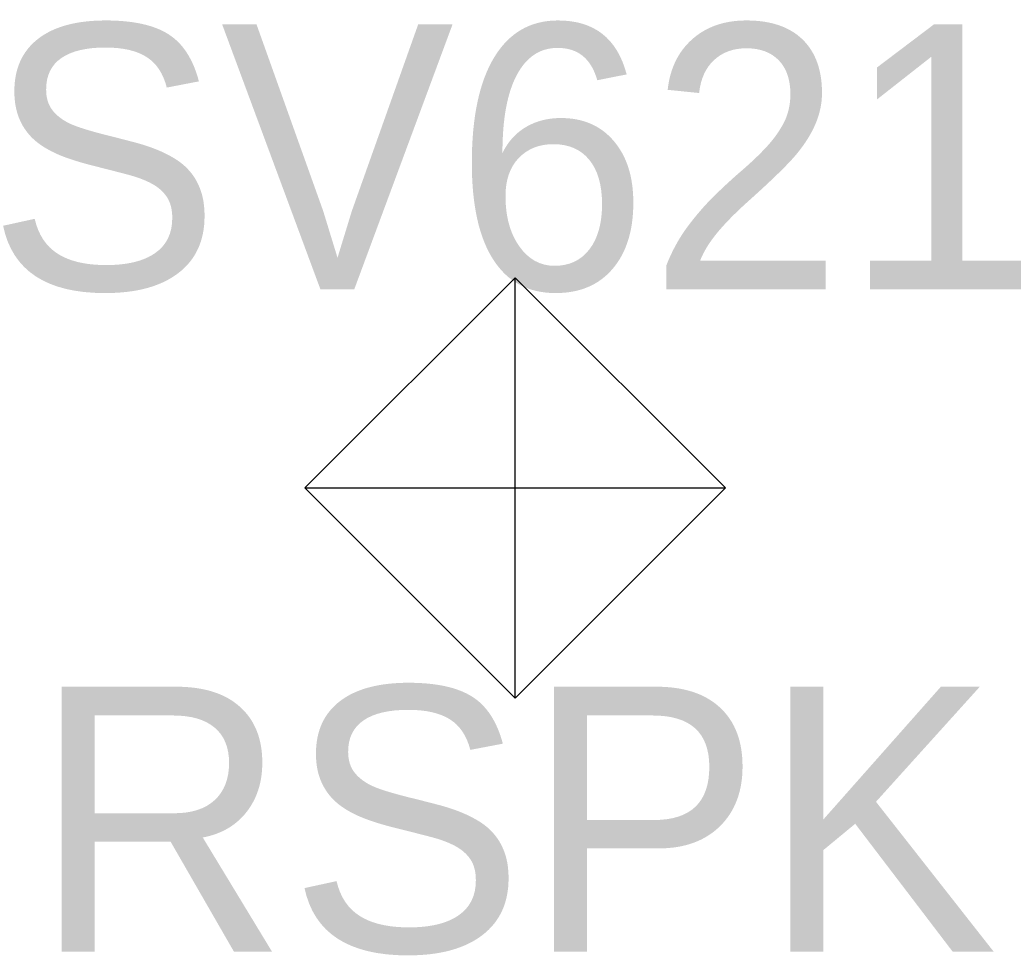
# Model space of a CAD drawing. Extents: x 1707091 to 1709790, y 648482 to 652506.
# Tile 1 of 6: x 1707120 to 1707131, y 648482 to 648493. Entities that reach past the tile are written whole.
import ezdxf
from ezdxf.enums import TextEntityAlignment as Align

# ---------------------------------------------------------------- set-up
doc = ezdxf.new("R2010")
doc.units = 0
doc.header["$MEASUREMENT"] = 0
for name, color, linetype in [('CONT_RSPK', 7, 'Continuous'), ('PNTDESC', 3, 'Continuous'), ('PNTNO', 7, 'Continuous')]:
    doc.layers.add(name, color=color, linetype=linetype)
doc.styles.add('PTXT', font='TXT')

# ---------------------------------------------------------------- blocks, each defined once
blk = doc.blocks.new('SPT3')
at = {"layer": 'CONT_RSPK'}
for p, q in [((-0.5, 0), (0, 0.5)), ((0, 0.5), (0.5, 0)), ((0, -0.5), (0, 0.5)), ((-0.5, 0), (0.5, 0)), ((0, -0.5), (-0.5, 0)), ((0.5, 0), (0, -0.5))]:
    blk.add_line(p, q, dxfattribs=at)
blk.add_point((0, 0), dxfattribs=at)
blk.add_point((0, 0), dxfattribs=at)
blk = doc.blocks.new('SRVPNO1')
at = {"layer": 'PNTDESC', "style": 'PTXT'}
blk.add_attdef('DESC2', text='', height=1, dxfattribs=at).set_placement((0, -1.75), align=Align.CENTER)
at = {"layer": 'PNTNO', "style": 'PTXT'}
blk.add_attdef('PT#', text='', height=1, dxfattribs=at).set_placement((0, 0.75), align=Align.CENTER)

msp = doc.modelspace()

# ---------------------------------------------------------------- linework, layer by layer
at = {"layer": 'CONT_RSPK'}
msp.add_point((1707125.431, 648487.83), dxfattribs=at)

# ---------------------------------------------------------------- block references
ref = msp.add_blockref('SRVPNO1', (1707125.431, 648487.83), dxfattribs=dict(at, xscale=3.15, yscale=3.15, zscale=3.15))
ref.add_attrib('PT#', 'SV621', dxfattribs={"layer": 'PNTNO', "height": 3.15, "style": 'PTXT'}).set_placement((1707125.431, 648490.192), align=Align.CENTER)
ref.add_attrib('DESC2', 'RSPK', dxfattribs={"layer": 'PNTDESC', "height": 3.15, "style": 'PTXT'}).set_placement((1707125.431, 648482.317), align=Align.CENTER)
at = {"layer": 'CONT_RSPK', "xscale": 5, "yscale": 5, "zscale": 5}
msp.add_blockref('SPT3', (1707125.431, 648487.83), dxfattribs=at)

doc.saveas('drawing.dxf')
